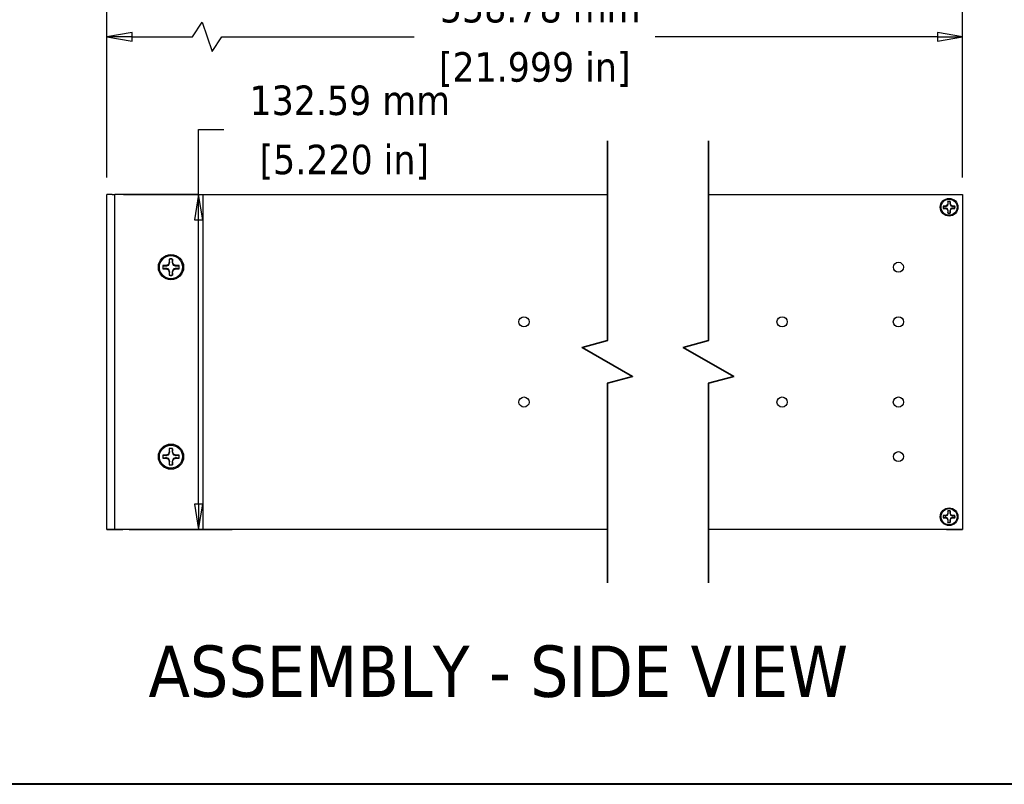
# Model space of a CAD drawing. Header units: millimetres. Extents: x 64 to 1798, y 64 to 1375.
# Tile 2 of 60: x 793 to 1183, y 64 to 367. Entities that reach past the tile are written whole.
import ezdxf

# ---------------------------------------------------------------- set-up
doc = ezdxf.new("R2010")
doc.units = ezdxf.units.MM
doc.header["$LTSCALE"] = 6.666667
for name, color, linetype, lineweight in [('Border (ANSI)', 7, 'Continuous', 40), ('Break Line (ANSI)', 7, 'Continuous', 35), ('Dimension (ANSI)', 7, 'Continuous', 25), ('Symbol (ANSI)', 7, 'Continuous', 25), ('Visible (ANSI)', 7, 'Continuous', 25)]:
    doc.layers.add(name, color=color, linetype=linetype, lineweight=lineweight)
doc.styles.add('Note Text (ANSI)', font='tahoma.ttf')
doc.styles.add('Note Text (ANSI) - 3DA', font='tahoma.ttf')
doc.dimstyles.new('Default - mm (ANSI)', dxfattribs={"dimscale": 6.666667, "dimtxt": 1.75, "dimasz": 1.5, "dimexe": 2, "dimexo": 1, "dimgap": 0.8, "dimtad": 0, "dimtih": 1, "dimtoh": 1, "dimrnd": 1e-08, "dimzin": 0, "dimdsep": 46, "dimtxsty": 'Note Text (ANSI)', "dimblk": 'Filled-2', "dimcen": 0.09, "dimdle": 10, "dimclrd": 256, "dimclre": 256, "dimclrt": 256, "dimadec": 1, "dimazin": 0, "dimtfac": 1.741714, "dimtofl": 0, "dimtmove": 0, "dimatfit": 3, "dimldrblk": 'Filled-1', "dimfxl": 1, "dimtolj": 1, "dimtzin": 0, "dimlwd": -1, "dimlwe": -1, "dimarcsym": 0})

# ---------------------------------------------------------------- blocks, each defined once
blk = doc.blocks.new('Borders Default Border')
at = {"layer": 'Border (ANSI)', "flags": 128}
blk.add_lwpolyline([(9.652, 9.652), (9.652, 206.248), (269.748, 206.248), (269.748, 9.652), (9.652, 9.652)], dxfattribs=at)
blk = doc.blocks.new('Filled-2')
at = {"color": 0}
for p, q in [((0, 0), (-1, 0.167)), ((-1, 0.167), (-1, -0.167)), ((-1, 0), (0, 0)), ((-1, -0.167), (0, 0))]:
    blk.add_line(p, q, dxfattribs=at)
at = {"color": 0, "flags": 128}
blk.add_lwpolyline([(-1, -0.167), (0, 0), (-1, 0.167), (-1, -0.167)], dxfattribs=at)
at = {"color": 0}
blk.add_solid([(-1, -0.167), (0, 0), (-1, 0.167), (-1, -0.167)], dxfattribs=at)
blk = doc.blocks.new('*D16')
at = {"layer": 'Defpoints', "color": 0, "transparency": 16777216}
for p in [(1166.18, 360.23), (827.55, 297.84), (1166.18, 297.83)]:
    blk.add_point(p, dxfattribs=at)
at = {"layer": 'Dimension (ANSI)', "transparency": 16777216}
for p, q in [((827.55, 304.51), (827.55, 373.56)), ((1166.18, 304.5), (1166.18, 373.56)), ((861.41, 360.23), (865.3, 366.06)), ((865.3, 366.06), (869.19, 354.4)), ((837.55, 360.23), (861.41, 360.23)), ((869.19, 354.4), (873.08, 360.23)), ((873.08, 360.23), (949.21, 360.23)), ((1156.18, 360.23), (1044.51, 360.23))]:
    blk.add_line(p, q, dxfattribs=at)
at = {"layer": 'Dimension (ANSI)', "transparency": 16777216, "xscale": 10, "yscale": 10, "zscale": 10, "rotation": 180}
blk.add_blockref('Filled-2', (827.55, 360.23), dxfattribs=at)
at = {"layer": 'Dimension (ANSI)', "transparency": 16777216, "xscale": 10, "yscale": 10, "zscale": 10}
blk.add_blockref('Filled-2', (1166.18, 360.23), dxfattribs=at)
at = {"layer": 'Dimension (ANSI)', "transparency": 16777216, "char_height": 11.6667, "attachment_point": 5, "style": 'Note Text (ANSI)'}
for s, insert in [('\\A1; 558.78 mm', (996.86, 371.66)), ('\\A1;[21.999 in]', (996.86, 347.27))]:
    blk.add_mtext(s, dxfattribs=dict(at, insert=insert))
blk = doc.blocks.new('Filled-1')
at = {"color": 0}
for p, q in [((0, 0), (-1, 0.333)), ((-1, 0.333), (-1, -0.333)), ((-1, 0), (0, 0)), ((-1, -0.333), (0, 0))]:
    blk.add_line(p, q, dxfattribs=at)
at = {"color": 0, "flags": 128}
blk.add_lwpolyline([(-1, -0.333), (0, 0), (-1, 0.333), (-1, -0.333)], dxfattribs=at)
at = {"color": 0}
blk.add_solid([(-1, -0.333), (0, 0), (-1, 0.333), (-1, -0.333)], dxfattribs=at)
blk = doc.blocks.new('*D17')
at = {"layer": 'Defpoints', "color": 0, "transparency": 16777216}
for p in [(827.55, 297.84), (829.72, 165.25), (863.87, 165.25)]:
    blk.add_point(p, dxfattribs=at)
at = {"layer": 'Dimension (ANSI)', "transparency": 16777216}
for p, q in [((863.87, 297.84), (863.87, 323.6)), ((863.87, 323.6), (873.87, 323.6)), ((834.21, 297.84), (877.2, 297.84)), ((863.87, 175.25), (863.87, 287.84)), ((836.39, 165.25), (877.2, 165.25))]:
    blk.add_line(p, q, dxfattribs=at)
at = {"layer": 'Dimension (ANSI)', "transparency": 16777216, "xscale": 10, "yscale": 10, "zscale": 10}
for p, rotation in [((863.87, 297.84), 90), ((863.87, 165.25), 270)]:
    blk.add_blockref('Filled-2', p, dxfattribs=dict(at, rotation=rotation))
at = {"layer": 'Dimension (ANSI)', "transparency": 16777216, "char_height": 11.6667, "attachment_point": 5, "style": 'Note Text (ANSI)'}
for s, insert in [('\\A1; 132.59 mm', (921.52, 335.01)), ('\\A1;[5.220 in]', (921.52, 310.64))]:
    blk.add_mtext(s, dxfattribs=dict(at, insert=insert))

msp = doc.modelspace()

# ---------------------------------------------------------------- linework, layer by layer
at = {"layer": 'Break Line (ANSI)', "flags": 128}
for points in [[(1025.6204, 144.0775), (1025.6204, 223.0852), (1035.6204, 225.7646), (1015.6204, 237.3116), (1025.6204, 239.9911), (1025.6204, 318.9988)], [(1065.6204, 144.0775), (1065.6204, 223.0852), (1075.6204, 225.7646), (1055.6204, 237.3116), (1065.6204, 239.9911), (1065.6204, 318.9988)]]:
    msp.add_lwpolyline(points, dxfattribs=at)
at = {"layer": 'Visible (ANSI)'}
for p, q in [((829.7215, 297.8417), (827.5465, 297.8417)), ((827.5465, 165.2537), (827.5465, 297.8417)), ((829.7215, 297.8417), (830.7215, 297.8417)), ((831.7215, 297.8417), (830.7215, 297.8417)), ((830.7215, 165.2537), (830.7215, 297.8417)), ((863.6465, 297.8417), (831.7215, 297.8417)), ((863.6465, 297.8417), (865.6465, 297.8417)), ((865.6465, 165.2537), (865.6465, 297.8417)), ((865.6465, 297.8321), (1025.6204, 297.8321)), ((1065.6204, 297.8321), (1166.1753, 297.8321)), ((1166.1753, 297.8321), (1166.1753, 165.2441)), ((1159.4479, 293.2627), (1158.5268, 293.2627)), ((1158.5268, 292.3178), (1159.4479, 292.3178)), ((1160.0991, 293.5324), (1159.4479, 293.2627)), ((1159.4695, 293.1539), (1159.4479, 293.2627)), ((1159.4695, 292.4266), (1159.4479, 292.3178)), ((1159.4479, 292.3178), (1160.0991, 292.048)), ((1160.3689, 294.1837), (1160.0991, 293.5324)), ((1160.2245, 293.4071), (1160.0991, 293.5324)), ((1160.3689, 295.1047), (1160.3689, 294.1837)), ((1160.4777, 294.1621), (1160.3689, 294.1837)), ((1161.205, 294.1621), (1161.3138, 294.1837)), ((1161.3138, 294.1837), (1161.3138, 295.1047)), ((1161.5835, 293.5324), (1161.3138, 294.1837)), ((1161.4581, 293.4071), (1161.5835, 293.5324)), ((1162.2348, 293.2627), (1161.5835, 293.5324)), ((1161.5835, 292.048), (1162.2348, 292.3178)), ((1162.2131, 293.1539), (1162.2348, 293.2627)), ((1162.2131, 292.4266), (1162.2348, 292.3178)), ((1163.1558, 293.2627), (1162.2348, 293.2627)), ((1162.2348, 292.3178), (1163.1558, 292.3178)), ((1160.2245, 292.1734), (1160.0991, 292.048)), ((1160.0991, 292.048), (1160.3689, 291.3968)), ((1160.4777, 291.4184), (1160.3689, 291.3968)), ((1160.3689, 291.3968), (1160.3689, 290.4758)), ((1161.205, 291.4184), (1161.3138, 291.3968)), ((1161.3138, 291.3968), (1161.5835, 292.048)), ((1161.3138, 290.4758), (1161.3138, 291.3968)), ((1161.4581, 292.1734), (1161.5835, 292.048)), ((851.0236, 269.6997), (849.7527, 269.6997)), ((851.9223, 270.0719), (851.0236, 269.6997)), ((851.0535, 269.5496), (851.0236, 269.6997)), ((852.2946, 270.9706), (851.9223, 270.0719)), ((852.0953, 269.8989), (851.9223, 270.0719)), ((852.2946, 272.2416), (852.2946, 270.9706)), ((852.4447, 270.9408), (852.2946, 270.9706)), ((853.4483, 270.9408), (853.5984, 270.9706)), ((853.5984, 270.9706), (853.5984, 272.2416)), ((853.9707, 270.0719), (853.5984, 270.9706)), ((853.7977, 269.8989), (853.9707, 270.0719)), ((854.8694, 269.6997), (853.9707, 270.0719)), ((854.8395, 269.5496), (854.8694, 269.6997)), ((856.1403, 269.6997), (854.8694, 269.6997)), ((849.7527, 268.3958), (851.0236, 268.3958)), ((851.0535, 268.5459), (851.0236, 268.3958)), ((851.0236, 268.3958), (851.9223, 268.0236)), ((852.0953, 268.1966), (851.9223, 268.0236)), ((851.9223, 268.0236), (852.2946, 267.1249)), ((852.4447, 267.1547), (852.2946, 267.1249)), ((852.2946, 267.1249), (852.2946, 265.8539)), ((853.4483, 267.1547), (853.5984, 267.1249)), ((853.5984, 267.1249), (853.9707, 268.0236)), ((853.5984, 265.8539), (853.5984, 267.1249)), ((853.7977, 268.1966), (853.9707, 268.0236)), ((853.9707, 268.0236), (854.8694, 268.3958)), ((854.8395, 268.5459), (854.8694, 268.3958)), ((854.8694, 268.3958), (856.1403, 268.3958)), ((851.9223, 195.0719), (851.0236, 194.6997)), ((852.2946, 195.9706), (851.9223, 195.0719)), ((852.0953, 194.8989), (851.9223, 195.0719)), ((852.2946, 197.2416), (852.2946, 195.9706)), ((852.4447, 195.9408), (852.2946, 195.9706)), ((853.4483, 195.9408), (853.5984, 195.9706)), ((853.5984, 195.9706), (853.5984, 197.2416)), ((853.9707, 195.0719), (853.5984, 195.9706)), ((853.7977, 194.8989), (853.9707, 195.0719)), ((854.8694, 194.6997), (853.9707, 195.0719)), ((851.0236, 194.6997), (849.7527, 194.6997)), ((849.7527, 193.3958), (851.0236, 193.3958)), ((851.0535, 194.5496), (851.0236, 194.6997)), ((851.0535, 193.5459), (851.0236, 193.3958)), ((851.0236, 193.3958), (851.9223, 193.0236)), ((852.0953, 193.1966), (851.9223, 193.0236)), ((851.9223, 193.0236), (852.2946, 192.1249)), ((852.4447, 192.1547), (852.2946, 192.1249)), ((852.2946, 192.1249), (852.2946, 190.8539)), ((853.4483, 192.1547), (853.5984, 192.1249)), ((853.5984, 192.1249), (853.9707, 193.0236)), ((853.5984, 190.8539), (853.5984, 192.1249)), ((853.7977, 193.1966), (853.9707, 193.0236)), ((853.9707, 193.0236), (854.8694, 193.3958)), ((854.8395, 194.5496), (854.8694, 194.6997)), ((854.8395, 193.5459), (854.8694, 193.3958)), ((856.1403, 194.6997), (854.8694, 194.6997)), ((854.8694, 193.3958), (856.1403, 193.3958)), ((1160.3689, 171.6795), (1160.0991, 171.0282)), ((1160.3689, 172.6005), (1160.3689, 171.6795)), ((1160.4777, 171.6579), (1160.3689, 171.6795)), ((1161.205, 171.6579), (1161.3138, 171.6795)), ((1161.3138, 171.6795), (1161.3138, 172.6005)), ((1161.5835, 171.0282), (1161.3138, 171.6795)), ((1159.4479, 170.7585), (1158.5268, 170.7585)), ((1158.5268, 169.8136), (1159.4479, 169.8136)), ((1160.0991, 171.0282), (1159.4479, 170.7585)), ((1159.4695, 170.6497), (1159.4479, 170.7585)), ((1159.4695, 169.9224), (1159.4479, 169.8136)), ((1159.4479, 169.8136), (1160.0991, 169.5438)), ((1160.2245, 170.9029), (1160.0991, 171.0282)), ((1160.2245, 169.6692), (1160.0991, 169.5438)), ((1160.0991, 169.5438), (1160.3689, 168.8926)), ((1160.4777, 168.9142), (1160.3689, 168.8926)), ((1160.3689, 168.8926), (1160.3689, 167.9716)), ((1161.205, 168.9142), (1161.3138, 168.8926)), ((1161.3138, 168.8926), (1161.5835, 169.5438)), ((1161.3138, 167.9716), (1161.3138, 168.8926)), ((1161.4581, 170.9029), (1161.5835, 171.0282)), ((1161.4581, 169.6692), (1161.5835, 169.5438)), ((1162.2348, 170.7585), (1161.5835, 171.0282)), ((1161.5835, 169.5438), (1162.2348, 169.8136)), ((1162.2131, 170.6497), (1162.2348, 170.7585)), ((1162.2131, 169.9224), (1162.2348, 169.8136)), ((1163.1558, 170.7585), (1162.2348, 170.7585)), ((1162.2348, 169.8136), (1163.1558, 169.8136)), ((829.7215, 165.2537), (827.5465, 165.2537)), ((827.5465, 165.2441), (827.5465, 165.2537)), ((827.5465, 165.231), (827.5465, 165.2441)), ((1025.6204, 165.2441), (827.5465, 165.2441)), ((827.5465, 165.231), (833.8965, 165.231)), ((829.7215, 165.2537), (830.7215, 165.2537)), ((831.7215, 165.2537), (830.7215, 165.2537)), ((863.6465, 165.2537), (831.7215, 165.2537)), ((833.8965, 165.231), (833.8965, 165.2441)), ((863.6465, 165.2537), (865.6465, 165.2537)), ((1166.1753, 165.2441), (1065.6204, 165.2441)), ((1159.8253, 165.2441), (1159.8253, 165.231)), ((1159.8253, 165.231), (1166.1753, 165.231)), ((1166.1753, 165.231), (1166.1753, 165.2441))]:
    msp.add_line(p, q, dxfattribs=at)
for centre, radius in [((1160.8413, 292.7902), 3.5), ((1160.8413, 292.7902), 3.175), ((852.9465, 269.0477), 5), ((852.9465, 269.0477), 4.572), ((1140.7753, 269.0285), 1.981), ((992.6265, 247.4131), 2.0193), ((1094.7505, 247.4131), 2.0193), ((1140.7753, 247.4131), 2.0193), ((992.6265, 215.6631), 2.0193), ((1094.7505, 215.6631), 2.0193), ((1140.7753, 215.6631), 2.0193), ((852.9465, 194.0477), 5), ((852.9465, 194.0477), 4.572), ((1140.7753, 194.0477), 1.981), ((1160.8413, 170.286), 3.5), ((1160.8413, 170.286), 3.175)]:
    msp.add_circle(centre, radius, dxfattribs=at)
for centre, radius, start, end in [((1160.8413, 292.7902), 2.3622, 168.463041, 191.536959), ((1160.8413, 292.7902), 2.3008, 168.660385, 191.339615), ((1160.8413, 292.7902), 2.3622, 78.463041, 101.536959), ((1160.8413, 292.7902), 2.3008, 78.660385, 101.339615), ((1160.8413, 292.7902), 2.3008, 348.660385, 11.339615), ((1160.8413, 292.7902), 2.3622, 348.463041, 11.536959), ((1160.8413, 292.7902), 2.3622, 258.463041, 281.536959), ((1160.8413, 292.7902), 2.3008, 258.660385, 281.339615), ((852.9465, 269.0477), 3.2597, 168.463041, 191.536959), ((852.9465, 269.0477), 3.1749, 168.660385, 191.339615), ((852.9465, 269.0477), 3.2597, 78.463041, 101.536959), ((852.9465, 269.0477), 3.1749, 78.660385, 101.339615), ((852.9465, 269.0477), 3.1749, 348.660385, 11.339615), ((852.9465, 269.0477), 3.2597, 348.463041, 11.536959), ((852.9465, 269.0477), 3.2597, 258.463041, 281.536959), ((852.9465, 269.0477), 3.1749, 258.660385, 281.339615), ((852.9465, 194.0477), 3.2597, 78.463041, 101.536959), ((852.9465, 194.0477), 3.1749, 78.660385, 101.339615), ((852.9465, 194.0477), 3.2597, 168.463041, 191.536959), ((852.9465, 194.0477), 3.1749, 168.660385, 191.339615), ((852.9465, 194.0477), 3.1749, 258.660385, 281.339615), ((852.9465, 194.0477), 3.1749, 348.660385, 11.339615), ((852.9465, 194.0477), 3.2597, 348.463041, 11.536959), ((852.9465, 194.0477), 3.2597, 258.463041, 281.536959), ((1160.8413, 170.286), 2.3622, 78.463041, 101.536959), ((1160.8413, 170.286), 2.3008, 78.660385, 101.339615), ((1160.8413, 170.286), 2.3622, 168.463041, 191.536959), ((1160.8413, 170.286), 2.3008, 168.660385, 191.339615), ((1160.8413, 170.286), 2.3622, 258.463041, 281.536959), ((1160.8413, 170.286), 2.3008, 258.660385, 281.339615), ((1160.8413, 170.286), 2.3008, 348.660385, 11.339615), ((1160.8413, 170.286), 2.3622, 348.463041, 11.536959)]:
    msp.add_arc(centre, radius, start, end, dxfattribs=at)
for points, weights in [([(1158.5854, 293.2426), (1158.5565, 293.2525), (1158.5268, 293.2627)], [1.00831318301, 1.00790517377, 1.00733490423]), ([(1158.5854, 292.3379), (1158.5565, 292.328), (1158.5268, 292.3178)], [1.00831318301, 1.00790517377, 1.00733490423]), ([(1158.5854, 293.2426), (1159.1335, 293.1875), (1159.4695, 293.1539)], [1.4271402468, 1.82770425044, 2.20386083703]), ([(1159.4695, 292.4266), (1159.1335, 292.393), (1158.5854, 292.3379)], [2.20386083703, 1.82770425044, 1.4271402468]), ([(1159.4695, 293.1539), (1159.9463, 293.3054), (1160.2245, 293.4071)], [1.94130552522, 2.43794243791, 2.63759257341]), ([(1160.2245, 292.1734), (1159.9463, 292.2751), (1159.4695, 292.4266)], [2.63759257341, 2.43794243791, 1.94130552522]), ([(1160.2245, 293.4071), (1160.3261, 293.6853), (1160.4777, 294.1621)], [2.63759257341, 2.43794243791, 1.94130552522]), ([(1160.3889, 295.0461), (1160.379, 295.0751), (1160.3689, 295.1047)], [1.00831318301, 1.00790517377, 1.00733490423]), ([(1160.4777, 294.1621), (1160.4441, 294.4981), (1160.3889, 295.0461)], [2.20386083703, 1.82770425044, 1.4271402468]), ([(1161.2937, 295.0461), (1161.2385, 294.4981), (1161.205, 294.1621)], [1.4271402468, 1.82770425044, 2.20386083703]), ([(1161.205, 294.1621), (1161.3565, 293.6853), (1161.4581, 293.4071)], [1.94130552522, 2.43794243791, 2.63759257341]), ([(1161.2937, 295.0461), (1161.3036, 295.0751), (1161.3138, 295.1047)], [1.008313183, 1.00790517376, 1.00733490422]), ([(1161.4581, 293.4071), (1161.7364, 293.3054), (1162.2131, 293.1539)], [2.63759257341, 2.43794243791, 1.94130552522]), ([(1162.2131, 292.4266), (1161.7364, 292.2751), (1161.4581, 292.1734)], [1.94130552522, 2.43794243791, 2.63759257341]), ([(1162.2131, 293.1539), (1162.5491, 293.1875), (1163.0972, 293.2426)], [2.20386083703, 1.82770425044, 1.4271402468]), ([(1163.0972, 292.3379), (1162.5491, 292.393), (1162.2131, 292.4266)], [1.4271402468, 1.82770425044, 2.20386083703]), ([(1163.0972, 293.2426), (1163.1261, 293.2525), (1163.1558, 293.2627)], [1.008313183, 1.00790517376, 1.00733490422]), ([(1163.0972, 292.3379), (1163.1261, 292.328), (1163.1558, 292.3178)], [1.00831318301, 1.00790517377, 1.00733490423]), ([(1160.4777, 291.4184), (1160.3261, 291.8952), (1160.2245, 292.1734)], [1.94130552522, 2.43794243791, 2.63759257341]), ([(1160.3889, 290.5344), (1160.379, 290.5054), (1160.3689, 290.4758)], [1.00831318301, 1.00790517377, 1.00733490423]), ([(1160.3889, 290.5344), (1160.4441, 291.0824), (1160.4777, 291.4184)], [1.4271402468, 1.82770425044, 2.20386083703]), ([(1161.4581, 292.1734), (1161.3565, 291.8952), (1161.205, 291.4184)], [2.63759257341, 2.43794243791, 1.94130552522]), ([(1161.205, 291.4184), (1161.2385, 291.0824), (1161.2937, 290.5344)], [2.20386083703, 1.82770425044, 1.4271402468]), ([(1161.2937, 290.5344), (1161.3036, 290.5054), (1161.3138, 290.4758)], [1.00831318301, 1.00790517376, 1.00733490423]), ([(849.8335, 269.672), (849.7936, 269.6857), (849.7527, 269.6997)], [1.00553680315, 1.00516746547, 1.00463627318]), ([(849.8335, 269.672), (850.5898, 269.5959), (851.0535, 269.5496)], [1.33146102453, 1.7051701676, 2.05610823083]), ([(851.0535, 269.5496), (851.7114, 269.7586), (852.0953, 269.8989)], [1.82577693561, 2.29285860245, 2.48062740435]), ([(852.0953, 269.8989), (852.2356, 270.2829), (852.4447, 270.9408)], [2.48062740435, 2.29285860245, 1.82577693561]), ([(852.3222, 272.1607), (852.3086, 272.2006), (852.2946, 272.2416)], [1.00553680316, 1.00516746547, 1.00463627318]), ([(852.4447, 270.9408), (852.3984, 271.4044), (852.3222, 272.1607)], [2.05610823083, 1.7051701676, 1.33146102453]), ([(853.5708, 272.1607), (853.4946, 271.4044), (853.4483, 270.9408)], [1.33146102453, 1.7051701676, 2.05610823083]), ([(853.4483, 270.9408), (853.6574, 270.2829), (853.7977, 269.8989)], [1.82577693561, 2.29285860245, 2.48062740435]), ([(853.5708, 272.1607), (853.5844, 272.2006), (853.5984, 272.2416)], [1.00553680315, 1.00516746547, 1.00463627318]), ([(853.7977, 269.8989), (854.1816, 269.7586), (854.8395, 269.5496)], [2.48062740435, 2.29285860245, 1.82577693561]), ([(854.8395, 269.5496), (855.3032, 269.5959), (856.0595, 269.672)], [2.05610823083, 1.7051701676, 1.33146102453]), ([(856.0595, 269.672), (856.0994, 269.6857), (856.1403, 269.6997)], [1.00553680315, 1.00516746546, 1.00463627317]), ([(849.8335, 268.4235), (849.7936, 268.4098), (849.7527, 268.3958)], [1.00553680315, 1.00516746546, 1.00463627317]), ([(851.0535, 268.5459), (850.5898, 268.4996), (849.8335, 268.4235)], [2.05610823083, 1.7051701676, 1.33146102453]), ([(852.0953, 268.1966), (851.7114, 268.3368), (851.0535, 268.5459)], [2.48062740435, 2.29285860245, 1.82577693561]), ([(852.4447, 267.1547), (852.2356, 267.8126), (852.0953, 268.1966)], [1.82577693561, 2.29285860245, 2.48062740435]), ([(852.3222, 265.9348), (852.3086, 265.8949), (852.2946, 265.8539)], [1.00553680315, 1.00516746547, 1.00463627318]), ([(852.3222, 265.9348), (852.3984, 266.6911), (852.4447, 267.1547)], [1.33146102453, 1.7051701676, 2.05610823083]), ([(853.7977, 268.1966), (853.6574, 267.8126), (853.4483, 267.1547)], [2.48062740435, 2.29285860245, 1.82577693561]), ([(853.4483, 267.1547), (853.4946, 266.6911), (853.5708, 265.9348)], [2.05610823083, 1.7051701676, 1.33146102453]), ([(853.5708, 265.9348), (853.5844, 265.8949), (853.5984, 265.8539)], [1.00553680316, 1.00516746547, 1.00463627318]), ([(854.8395, 268.5459), (854.1816, 268.3368), (853.7977, 268.1966)], [1.82577693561, 2.29285860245, 2.48062740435]), ([(856.0595, 268.4235), (855.3032, 268.4996), (854.8395, 268.5459)], [1.33146102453, 1.7051701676, 2.05610823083]), ([(856.0595, 268.4235), (856.0994, 268.4098), (856.1403, 268.3958)], [1.00553680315, 1.00516746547, 1.00463627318]), ([(851.0535, 194.5496), (851.7114, 194.7586), (852.0953, 194.8989)], [1.82577693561, 2.29285860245, 2.48062740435]), ([(852.0953, 194.8989), (852.2356, 195.2829), (852.4447, 195.9408)], [2.48062740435, 2.29285860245, 1.82577693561]), ([(852.3222, 197.1607), (852.3086, 197.2006), (852.2946, 197.2416)], [1.00553680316, 1.00516746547, 1.00463627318]), ([(852.4447, 195.9408), (852.3984, 196.4044), (852.3222, 197.1607)], [2.05610823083, 1.7051701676, 1.33146102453]), ([(853.5708, 197.1607), (853.4946, 196.4044), (853.4483, 195.9408)], [1.33146102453, 1.7051701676, 2.05610823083]), ([(853.4483, 195.9408), (853.6574, 195.2829), (853.7977, 194.8989)], [1.82577693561, 2.29285860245, 2.48062740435]), ([(853.5708, 197.1607), (853.5844, 197.2006), (853.5984, 197.2416)], [1.00553680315, 1.00516746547, 1.00463627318]), ([(853.7977, 194.8989), (854.1816, 194.7586), (854.8395, 194.5496)], [2.48062740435, 2.29285860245, 1.82577693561]), ([(849.8335, 194.672), (849.7936, 194.6857), (849.7527, 194.6997)], [1.00553680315, 1.00516746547, 1.00463627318]), ([(849.8335, 193.4235), (849.7936, 193.4098), (849.7527, 193.3958)], [1.00553680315, 1.00516746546, 1.00463627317]), ([(849.8335, 194.672), (850.5898, 194.5959), (851.0535, 194.5496)], [1.33146102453, 1.7051701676, 2.05610823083]), ([(851.0535, 193.5459), (850.5898, 193.4996), (849.8335, 193.4235)], [2.05610823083, 1.7051701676, 1.33146102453]), ([(852.0953, 193.1966), (851.7114, 193.3368), (851.0535, 193.5459)], [2.48062740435, 2.29285860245, 1.82577693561]), ([(852.4447, 192.1547), (852.2356, 192.8126), (852.0953, 193.1966)], [1.82577693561, 2.29285860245, 2.48062740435]), ([(852.3222, 190.9348), (852.3086, 190.8949), (852.2946, 190.8539)], [1.00553680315, 1.00516746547, 1.00463627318]), ([(852.3222, 190.9348), (852.3984, 191.6911), (852.4447, 192.1547)], [1.33146102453, 1.7051701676, 2.05610823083]), ([(853.7977, 193.1966), (853.6574, 192.8126), (853.4483, 192.1547)], [2.48062740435, 2.29285860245, 1.82577693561]), ([(853.4483, 192.1547), (853.4946, 191.6911), (853.5708, 190.9348)], [2.05610823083, 1.7051701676, 1.33146102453]), ([(853.5708, 190.9348), (853.5844, 190.8949), (853.5984, 190.8539)], [1.00553680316, 1.00516746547, 1.00463627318]), ([(854.8395, 193.5459), (854.1816, 193.3368), (853.7977, 193.1966)], [1.82577693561, 2.29285860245, 2.48062740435]), ([(854.8395, 194.5496), (855.3032, 194.5959), (856.0595, 194.672)], [2.05610823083, 1.7051701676, 1.33146102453]), ([(856.0595, 193.4235), (855.3032, 193.4996), (854.8395, 193.5459)], [1.33146102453, 1.7051701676, 2.05610823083]), ([(856.0595, 194.672), (856.0994, 194.6857), (856.1403, 194.6997)], [1.00553680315, 1.00516746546, 1.00463627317]), ([(856.0595, 193.4235), (856.0994, 193.4098), (856.1403, 193.3958)], [1.00553680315, 1.00516746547, 1.00463627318]), ([(1160.2245, 170.9029), (1160.3261, 171.1811), (1160.4777, 171.6579)], [2.63759257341, 2.43794243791, 1.94130552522]), ([(1160.3889, 172.5419), (1160.379, 172.5709), (1160.3689, 172.6005)], [1.00831318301, 1.00790517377, 1.00733490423]), ([(1160.4777, 171.6579), (1160.4441, 171.9939), (1160.3889, 172.5419)], [2.20386083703, 1.82770425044, 1.4271402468]), ([(1161.2937, 172.5419), (1161.2385, 171.9939), (1161.205, 171.6579)], [1.4271402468, 1.82770425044, 2.20386083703]), ([(1161.205, 171.6579), (1161.3565, 171.1811), (1161.4581, 170.9029)], [1.94130552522, 2.43794243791, 2.63759257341]), ([(1161.2937, 172.5419), (1161.3036, 172.5709), (1161.3138, 172.6005)], [1.008313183, 1.00790517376, 1.00733490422]), ([(1158.5854, 170.7384), (1158.5565, 170.7483), (1158.5268, 170.7585)], [1.00831318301, 1.00790517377, 1.00733490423]), ([(1158.5854, 169.8337), (1158.5565, 169.8238), (1158.5268, 169.8136)], [1.00831318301, 1.00790517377, 1.00733490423]), ([(1158.5854, 170.7384), (1159.1335, 170.6833), (1159.4695, 170.6497)], [1.4271402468, 1.82770425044, 2.20386083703]), ([(1159.4695, 169.9224), (1159.1335, 169.8888), (1158.5854, 169.8337)], [2.20386083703, 1.82770425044, 1.4271402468]), ([(1159.4695, 170.6497), (1159.9463, 170.8012), (1160.2245, 170.9029)], [1.94130552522, 2.43794243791, 2.63759257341]), ([(1160.2245, 169.6692), (1159.9463, 169.7709), (1159.4695, 169.9224)], [2.63759257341, 2.43794243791, 1.94130552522]), ([(1160.4777, 168.9142), (1160.3261, 169.391), (1160.2245, 169.6692)], [1.94130552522, 2.43794243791, 2.63759257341]), ([(1160.3889, 168.0302), (1160.379, 168.0012), (1160.3689, 167.9716)], [1.00831318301, 1.00790517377, 1.00733490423]), ([(1160.3889, 168.0302), (1160.4441, 168.5782), (1160.4777, 168.9142)], [1.4271402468, 1.82770425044, 2.20386083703]), ([(1161.4581, 169.6692), (1161.3565, 169.391), (1161.205, 168.9142)], [2.63759257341, 2.43794243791, 1.94130552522]), ([(1161.205, 168.9142), (1161.2385, 168.5782), (1161.2937, 168.0302)], [2.20386083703, 1.82770425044, 1.4271402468]), ([(1161.2937, 168.0302), (1161.3036, 168.0012), (1161.3138, 167.9716)], [1.00831318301, 1.00790517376, 1.00733490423]), ([(1161.4581, 170.9029), (1161.7364, 170.8012), (1162.2131, 170.6497)], [2.63759257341, 2.43794243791, 1.94130552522]), ([(1162.2131, 169.9224), (1161.7364, 169.7709), (1161.4581, 169.6692)], [1.94130552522, 2.43794243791, 2.63759257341]), ([(1162.2131, 170.6497), (1162.5491, 170.6833), (1163.0972, 170.7384)], [2.20386083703, 1.82770425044, 1.4271402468]), ([(1163.0972, 169.8337), (1162.5491, 169.8888), (1162.2131, 169.9224)], [1.4271402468, 1.82770425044, 2.20386083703]), ([(1163.0972, 170.7384), (1163.1261, 170.7483), (1163.1558, 170.7585)], [1.008313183, 1.00790517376, 1.00733490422]), ([(1163.0972, 169.8337), (1163.1261, 169.8238), (1163.1558, 169.8136)], [1.00831318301, 1.00790517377, 1.00733490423])]:
    msp.add_rational_spline(points, weights, degree=2, dxfattribs=at)

# ---------------------------------------------------------------- block references
at = {"xscale": 6.666666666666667, "yscale": 6.666666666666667, "zscale": 6.666666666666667}
msp.add_blockref('Borders Default Border', (0, 0), dxfattribs=at)

# ---------------------------------------------------------------- texts
at = {"layer": 'Symbol (ANSI)', "insert": (844.0446, 98.5756), "char_height": 20.32, "attachment_point": 7, "style": 'Note Text (ANSI) - 3DA'}
msp.add_mtext('ASSEMBLY - SIDE VIEW', dxfattribs=at)

# ---------------------------------------------------------------- dimensions: what is measured, and where the dimension line sits
at = {"layer": 'Dimension (ANSI)'}
dim = msp.add_linear_dim(base=(1166.1753, 360.231), p1=(827.5465, 297.8417), p2=(1166.1753, 297.8321), text=' 558.78 mm\\X[21.999 in]', dimstyle='Default - mm (ANSI)', override={"dimgap": 0.8, "dimtih": 0, "dimtoh": 0, "dimdec": 2, "dimlfac": 1.650125, "dimpost": '', "dimtol": 0, "dimlim": 0, "dimtp": 0, "dimtm": 0, "dimtdec": 2, "dimatfit": 1}, dxfattribs=at)
dim.commit()
dim.dimension.update_dxf_attribs({"geometry": '*D16', "text_midpoint": (996.8609, 360.231), "dimtype": 160})
dim = msp.add_linear_dim(base=(863.8703, 165.2537), p1=(827.5465, 297.8417), p2=(829.7215, 165.2537), angle=90, text=' <> mm\\X[5.220 in]', dimstyle='Default - mm (ANSI)', override={"dimgap": 0.8, "dimdec": 2, "dimpost": '', "dimtol": 0, "dimlim": 0, "dimtp": 0, "dimtm": 0, "dimtdec": 2, "dimatfit": 2}, dxfattribs=at)
dim.commit()
dim.dimension.update_dxf_attribs({"geometry": '*D17', "text_midpoint": (921.5218, 323.601), "dimtype": 160})

doc.saveas('drawing.dxf')
